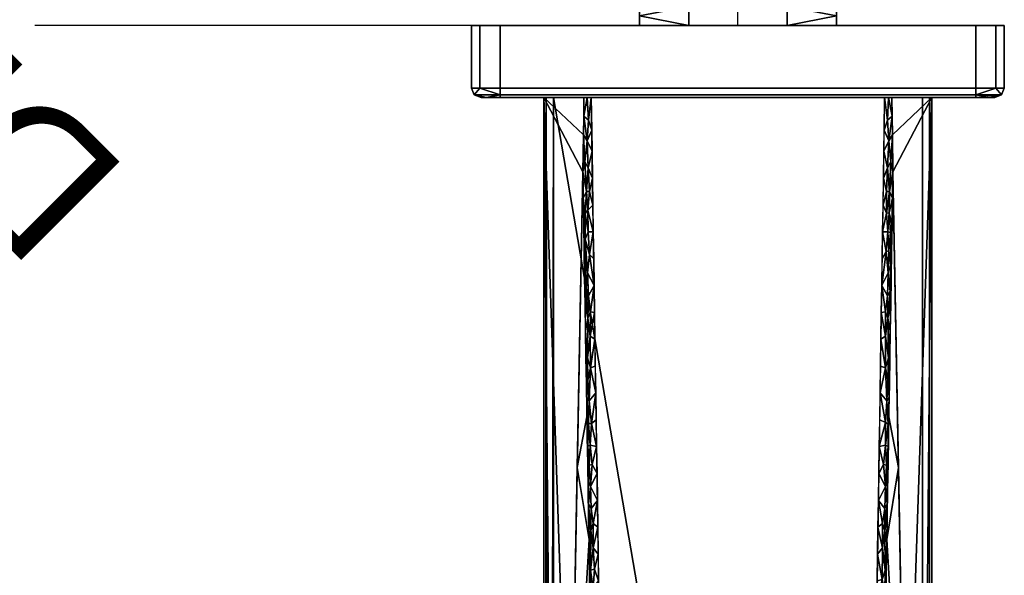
# Model space of a CAD drawing. Header units: millimetres. Extents: x -131 to 28, y -240 to 122.
# Tile 3 of 4: x -75 to 28, y -58 to 1. Entities that reach past the tile are written whole.
import ezdxf

# ---------------------------------------------------------------- set-up
doc = ezdxf.new("R2010")
doc.units = ezdxf.units.MM
doc.layers.add('P-SANR-FIXT', color=6, linetype='Continuous', lineweight=30)
doc.styles.add('Arial', font='arial.ttf', dxfattribs={"height": 14.6304})

msp = doc.modelspace()

# ---------------------------------------------------------------- linework, layer by layer
at = {"color": 5, "lineweight": 30}
msp.add_line((0, 0), (0, 103.63), dxfattribs=at)
at = {"color": 1, "lineweight": 30}
for p, q in [((-48.02, 0, 22.94), (-73.9, 0, -2.94)), ((-48.02, 0, 2.94), (-73.9, 0, -22.94)), ((-12.19, 0, 10), (-73.15, 0, 10)), ((-60.96, 0, -10), (-60.96, 0, 10)), ((-12.19, 0, -10), (-73.15, 0, -10))]:
    msp.add_line(p, q, dxfattribs=at)
at = {"color": 94, "lineweight": 30}
for p, q in [((10, 0), (-10, 0)), ((0, 0, -10), (0, 0, 10))]:
    msp.add_line(p, q, dxfattribs=at)
at = {"color": 94, "lineweight": 30, "extrusion": (0, 1, -1.88738e-15)}
msp.add_circle((0, 0), 10, dxfattribs=at)

# ---------------------------------------------------------------- meshes
at = {"layer": 'P-SANR-FIXT'}
mesh = msp.add_polyface(dxfattribs=at)
corners = [(-10.35, 0), (-10.35, 0.5), (-10.35, 1), (-10.35, 1.5), (-10.35, 2), (-5.17, 2, -8.96), (5.17, 2, -8.96), (10.35, 2), (10.35, 1.5), (10.35, 1), (10.35, 0.5), (10.35, 0), (5.17, 0, -8.96), (-5.17, 0, -8.96)]
mesh.append_faces([[corners[k] for k in face] for face in [(9, 12, 6)]], dxfattribs={"vtx0": -1, "vtx1": -1, "vtx2": -1})
mesh.append_faces([[corners[k] for k in face] for face in [(6, 12, 13, 5)]], dxfattribs={"vtx0": -1, "vtx2": -1})
mesh.append_faces([[corners[k] for k in face] for face in [(8, 9, 6, 7)]], dxfattribs={"vtx1": -1})
mesh.append_faces([[corners[k] for k in face] for face in [(2, 3, 5, 13)]], dxfattribs={"vtx1": -1, "vtx2": -1, "vtx3": -1})
mesh.append_faces([[corners[k] for k in face] for face in [(10, 11, 12, 9), (3, 4, 5)]], dxfattribs={"vtx2": -1})
mesh.append_faces([[corners[k] for k in face] for face in [(13, 0, 1, 2)]], dxfattribs={"vtx3": -1})
mesh = msp.add_polyface(dxfattribs=at)
corners = [(-10.35, 2), (-10.35, 1.5), (-10.35, 1), (-10.35, 0.5), (-10.35, 0), (-5.17, 0, 8.96), (5.17, 0, 8.96), (10.35, 0), (10.35, 0.5), (10.35, 1), (10.35, 1.5), (10.35, 2), (5.17, 2, 8.96), (-5.17, 2, 8.96)]
mesh.append_faces([[corners[k] for k in face] for face in [(13, 2, 5), (12, 6, 9)]], dxfattribs={"vtx0": -1, "vtx1": -1, "vtx2": -1})
mesh.append_faces([[corners[k] for k in face] for face in [(12, 13, 5, 6)]], dxfattribs={"vtx1": -1, "vtx3": -1})
mesh.append_faces([[corners[k] for k in face] for face in [(3, 4, 5, 2), (10, 11, 12, 9)]], dxfattribs={"vtx2": -1})
mesh.append_faces([[corners[k] for k in face] for face in [(13, 0, 1, 2), (6, 7, 8, 9)]], dxfattribs={"vtx3": -1})
mesh = msp.add_polyface(dxfattribs=at)
corners = [(-25, 0, -30), (-27.12, 0, -29.12), (-28, 0, -27), (-28, 0, 27), (-27.12, 0, 29.12), (-25, 0, 30), (25, 0, 30), (27.12, 0, 29.12), (28, 0, 27), (28, 0, -27), (27.12, 0, -29.12), (25, 0, -30), (-10.35, 0), (-5.17, 0, -8.96), (5.17, 0, -8.96), (10.35, 0), (5.17, 0, 8.96), (-5.17, 0, 8.96)]
mesh.append_faces([[corners[k] for k in face] for face in [(12, 3, 17), (11, 14, 9, 10)]], dxfattribs={"vtx0": -1, "vtx1": -1})
mesh.append_faces([[corners[k] for k in face] for face in [(0, 13, 14, 11), (9, 14, 15, 8)]], dxfattribs={"vtx0": -1, "vtx2": -1})
mesh.append_faces([[corners[k] for k in face] for face in [(8, 15, 16, 6)]], dxfattribs={"vtx0": -1, "vtx2": -1, "vtx3": -1})
mesh.append_faces([[corners[k] for k in face] for face in [(7, 8, 6)]], dxfattribs={"vtx1": -1})
mesh.append_faces([[corners[k] for k in face] for face in [(12, 13, 2, 3), (16, 17, 5, 6)]], dxfattribs={"vtx1": -1, "vtx3": -1})
mesh.append_faces([[corners[k] for k in face] for face in [(0, 1, 2, 13), (3, 4, 5, 17)]], dxfattribs={"vtx2": -1, "vtx3": -1})
mesh = msp.add_polyface(dxfattribs=at)
corners = [(-28, -6.6, 27), (-27.12, -6.6, 29.12), (-25, -6.6, 30), (-25, 0, 30), (-27.12, 0, 29.12), (-28, 0, 27)]
mesh.append_faces([[corners[k] for k in face] for face in [(0, 1, 4, 5)]], dxfattribs={"vtx1": -1})
mesh.append_faces([[corners[k] for k in face] for face in [(2, 3, 4, 1)]], dxfattribs={"vtx2": -1})
mesh = msp.add_polyface(dxfattribs=at)
corners = [(-28, -6.6, 27), (-28, 0, 27), (-28, 0, -27), (-28, -6.6, -27)]
mesh.append_faces([[corners[k] for k in face] for face in [(0, 1, 2, 3)]])
mesh = msp.add_polyface(dxfattribs=at)
corners = [(25, -6.6, 30), (25, 0, 30), (-25, 0, 30), (-25, -6.6, 30)]
mesh.append_faces([[corners[k] for k in face] for face in [(0, 1, 2, 3)]])
mesh = msp.add_polyface(dxfattribs=at)
corners = [(25, -6.6, 30), (27.12, -6.6, 29.12), (28, -6.6, 27), (28, 0, 27), (27.12, 0, 29.12), (25, 0, 30)]
mesh.append_faces([[corners[k] for k in face] for face in [(0, 1, 4, 5)]], dxfattribs={"vtx1": -1})
mesh.append_faces([[corners[k] for k in face] for face in [(2, 3, 4, 1)]], dxfattribs={"vtx2": -1})
mesh = msp.add_polyface(dxfattribs=at)
corners = [(28, -6.6, -27), (28, 0, -27), (28, 0, 27), (28, -6.6, 27)]
mesh.append_faces([[corners[k] for k in face] for face in [(0, 1, 2, 3)]])
mesh = msp.add_polyface(dxfattribs=at)
corners = [(-25, -6.6, -30), (-27.12, -6.6, -29.12), (-28, -6.6, -27), (-28, 0, -27), (-27.12, 0, -29.12), (-25, 0, -30)]
mesh.append_faces([[corners[k] for k in face] for face in [(0, 1, 4, 5)]], dxfattribs={"vtx1": -1})
mesh.append_faces([[corners[k] for k in face] for face in [(2, 3, 4, 1)]], dxfattribs={"vtx2": -1})
mesh = msp.add_polyface(dxfattribs=at)
corners = [(-25, -6.6, -30), (-25, 0, -30), (25, 0, -30), (25, -6.6, -30)]
mesh.append_faces([[corners[k] for k in face] for face in [(0, 1, 2, 3)]])
mesh = msp.add_polyface(dxfattribs=at)
corners = [(28, -6.6, -27), (27.12, -6.6, -29.12), (25, -6.6, -30), (25, 0, -30), (27.12, 0, -29.12), (28, 0, -27)]
mesh.append_faces([[corners[k] for k in face] for face in [(0, 1, 4, 5)]], dxfattribs={"vtx1": -1})
mesh.append_faces([[corners[k] for k in face] for face in [(2, 3, 4, 1)]], dxfattribs={"vtx2": -1})
mesh = msp.add_polyface(dxfattribs=at)
corners = [(-28, -6.6, 27), (-27.71, -7.31, 27), (-27, -7.6, 27), (-26.41, -7.6, 28.41), (-25, -7.6, 29), (-25, -7.31, 29.71), (-25, -6.6, 30), (-27.12, -6.6, 29.12)]
mesh.append_faces([[corners[k] for k in face] for face in [(5, 3, 4)]], dxfattribs={"vtx0": -1})
mesh.append_faces([[corners[k] for k in face] for face in [(1, 3, 5), (5, 7, 1)]], dxfattribs={"vtx0": -1, "vtx1": -1, "vtx2": -1})
mesh.append_faces([[corners[k] for k in face] for face in [(2, 3, 1), (6, 7, 5)]], dxfattribs={"vtx1": -1})
mesh.append_faces([[corners[k] for k in face] for face in [(7, 0, 1)]], dxfattribs={"vtx2": -1})
mesh = msp.add_polyface(dxfattribs=at)
corners = [(-28, -6.6, -27), (-27.71, -7.31, -27), (-27, -7.6, -27), (-27, -7.6, 27), (-27.71, -7.31, 27), (-28, -6.6, 27)]
mesh.append_faces([[corners[k] for k in face] for face in [(0, 1, 4, 5)]], dxfattribs={"vtx1": -1})
mesh.append_faces([[corners[k] for k in face] for face in [(2, 3, 4, 1)]], dxfattribs={"vtx2": -1})
mesh = msp.add_polyface(dxfattribs=at)
corners = [(-27, -7.6, -27), (-27.71, -7.31, -27), (-28, -6.6, -27), (-27.12, -6.6, -29.12), (-25, -6.6, -30), (-25, -7.31, -29.71), (-25, -7.6, -29), (-26.41, -7.6, -28.41)]
mesh.append_faces([[corners[k] for k in face] for face in [(3, 5, 1), (1, 5, 7)]], dxfattribs={"vtx0": -1, "vtx1": -1, "vtx2": -1})
mesh.append_faces([[corners[k] for k in face] for face in [(2, 3, 1)]], dxfattribs={"vtx1": -1})
mesh.append_faces([[corners[k] for k in face] for face in [(3, 4, 5), (5, 6, 7), (7, 0, 1)]], dxfattribs={"vtx2": -1})
mesh = msp.add_polyface(dxfattribs=at)
corners = [(-25, -7.6, -29), (-25, -7.31, -29.71), (-25, -6.6, -30), (25, -6.6, -30), (25, -7.31, -29.71), (25, -7.6, -29)]
mesh.append_faces([[corners[k] for k in face] for face in [(3, 4, 1, 2)]], dxfattribs={"vtx1": -1})
mesh.append_faces([[corners[k] for k in face] for face in [(5, 0, 1, 4)]], dxfattribs={"vtx2": -1})
mesh = msp.add_polyface(dxfattribs=at)
corners = [(-25, -6.6, 30), (-25, -7.31, 29.71), (-25, -7.6, 29), (25, -7.6, 29), (25, -7.31, 29.71), (25, -6.6, 30)]
mesh.append_faces([[corners[k] for k in face] for face in [(0, 1, 4, 5)]], dxfattribs={"vtx1": -1})
mesh.append_faces([[corners[k] for k in face] for face in [(2, 3, 4, 1)]], dxfattribs={"vtx2": -1})
mesh = msp.add_polyface(dxfattribs=at)
corners = [(28, -6.6, -27), (27.71, -7.31, -27), (27, -7.6, -27), (26.41, -7.6, -28.41), (25, -7.6, -29), (25, -7.31, -29.71), (25, -6.6, -30), (27.12, -6.6, -29.12), (27.33, -7.46, -27)]
mesh.append_faces([[corners[k] for k in face] for face in [(5, 3, 4)]], dxfattribs={"vtx0": -1})
mesh.append_faces([[corners[k] for k in face] for face in [(7, 1, 5), (5, 8, 3)]], dxfattribs={"vtx0": -1, "vtx1": -1, "vtx2": -1})
mesh.append_faces([[corners[k] for k in face] for face in [(6, 7, 5), (2, 3, 8)]], dxfattribs={"vtx1": -1})
mesh.append_faces([[corners[k] for k in face] for face in [(1, 8, 5)]], dxfattribs={"vtx1": -1, "vtx2": -1})
mesh.append_faces([[corners[k] for k in face] for face in [(7, 0, 1)]], dxfattribs={"vtx2": -1})
mesh = msp.add_polyface(dxfattribs=at)
corners = [(25, -6.6, 30), (25, -7.31, 29.71), (25, -7.6, 29), (26.41, -7.6, 28.41), (27, -7.6, 27), (27.71, -7.31, 27), (28, -6.6, 27), (27.12, -6.6, 29.12), (27.33, -7.46, 27)]
mesh.append_faces([[corners[k] for k in face] for face in [(3, 1, 2)]], dxfattribs={"vtx0": -1})
mesh.append_faces([[corners[k] for k in face] for face in [(5, 1, 8)]], dxfattribs={"vtx0": -1, "vtx1": -1})
mesh.append_faces([[corners[k] for k in face] for face in [(5, 7, 1), (1, 3, 8)]], dxfattribs={"vtx0": -1, "vtx1": -1, "vtx2": -1})
mesh.append_faces([[corners[k] for k in face] for face in [(6, 7, 5)]], dxfattribs={"vtx1": -1})
mesh.append_faces([[corners[k] for k in face] for face in [(3, 4, 8), (7, 0, 1)]], dxfattribs={"vtx2": -1})
mesh = msp.add_polyface(dxfattribs=at)
corners = [(28, -6.6, 27), (27.71, -7.31, 27), (27, -7.6, 27), (27, -7.6, -27), (27.71, -7.31, -27), (28, -6.6, -27)]
mesh.append_faces([[corners[k] for k in face] for face in [(0, 1, 4, 5)]], dxfattribs={"vtx1": -1})
mesh.append_faces([[corners[k] for k in face] for face in [(2, 3, 4, 1)]], dxfattribs={"vtx2": -1})
mesh = msp.add_polyface(dxfattribs=at)
corners = [(-25, -7.6, -29), (25, -7.6, -29), (26.41, -7.6, -28.41), (27, -7.6, -27), (27, -7.6, 27), (26.41, -7.6, 28.41), (25, -7.6, 29), (-25, -7.6, 29), (-26.41, -7.6, 28.41), (-27, -7.6, 27), (-27, -7.6, -27), (-26.41, -7.6, -28.41)]
mesh.append_faces([[corners[k] for k in face] for face in [(4, 9, 10, 3)]], dxfattribs={"vtx0": -1, "vtx2": -1})
mesh.append_faces([[corners[k] for k in face] for face in [(7, 8, 9, 6), (1, 2, 3, 0)]], dxfattribs={"vtx2": -1})
mesh.append_faces([[corners[k] for k in face] for face in [(10, 11, 0, 3), (4, 5, 6, 9)]], dxfattribs={"vtx2": -1, "vtx3": -1})
mesh = msp.add_polyface(dxfattribs=at)
corners = [(16.19, -7.6, -22.47), (15.84, -7.6, -22.74), (15.42, -7.6, -22.83), (-15.42, -7.6, -22.83), (-15.84, -7.6, -22.74), (-16.19, -7.6, -22.47), (-20.4, -7.6, 21.73), (-20.14, -7.6, 22.5), (-19.4, -7.6, 22.82), (19.4, -7.6, 22.82), (20.14, -7.6, 22.5), (20.4, -7.6, 21.73)]
mesh.append_faces([[corners[k] for k in face] for face in [(2, 0, 1)]], dxfattribs={"vtx0": -1})
mesh.append_faces([[corners[k] for k in face] for face in [(6, 11, 3)]], dxfattribs={"vtx0": -1, "vtx1": -1, "vtx2": -1})
mesh.append_faces([[corners[k] for k in face] for face in [(2, 3, 11, 0)]], dxfattribs={"vtx1": -1, "vtx3": -1})
mesh.append_faces([[corners[k] for k in face] for face in [(9, 10, 11, 8)]], dxfattribs={"vtx2": -1})
mesh.append_faces([[corners[k] for k in face] for face in [(6, 7, 8, 11)]], dxfattribs={"vtx2": -1, "vtx3": -1})
mesh.append_faces([[corners[k] for k in face] for face in [(3, 4, 5, 6)]], dxfattribs={"vtx3": -1})
mesh = msp.add_polyface(dxfattribs=at)
corners = [(-16.19, -7.6, -22.47), (-16.24, -11.5, -21.93), (-16.3, -15.39, -21.31), (-17.65, -88.05, -7.08), (-19.01, -160.7, 7.15), (-20.36, -233.36, 21.37), (-20.37, -233.81, 21.48), (-20.4, -234.21, 21.73), (-20.4, -7.6, 21.73)]
mesh.append_faces([[corners[k] for k in face] for face in [(4, 8, 3)]], dxfattribs={"vtx0": -1, "vtx1": -1})
mesh.append_faces([[corners[k] for k in face] for face in [(7, 4, 5), (8, 2, 3)]], dxfattribs={"vtx0": -1, "vtx2": -1})
mesh.append_faces([[corners[k] for k in face] for face in [(7, 8, 4), (1, 2, 8)]], dxfattribs={"vtx1": -1, "vtx2": -1})
mesh.append_faces([[corners[k] for k in face] for face in [(5, 6, 7), (8, 0, 1)]], dxfattribs={"vtx2": -1})
mesh = msp.add_polyface(dxfattribs=at)
corners = [(-19.4, -234.17, 22.82), (-19.4, -7.6, 22.82), (-20.14, -7.6, 22.5), (-20.4, -7.6, 21.73), (-20.4, -234.21, 21.73), (-20.35, -234.2, 22.14), (-20.14, -234.19, 22.5), (-19.8, -234.17, 22.74)]
mesh.append_faces([[corners[k] for k in face] for face in [(7, 2, 6)]], dxfattribs={"vtx0": -1, "vtx1": -1})
mesh.append_faces([[corners[k] for k in face] for face in [(7, 1, 2)]], dxfattribs={"vtx0": -1, "vtx2": -1})
mesh.append_faces([[corners[k] for k in face] for face in [(4, 5, 3), (0, 1, 7)]], dxfattribs={"vtx1": -1})
mesh.append_faces([[corners[k] for k in face] for face in [(2, 3, 5), (5, 6, 2)]], dxfattribs={"vtx1": -1, "vtx2": -1})
mesh = msp.add_polyface(dxfattribs=at)
corners = [(-19.4, -7.6, 22.82), (-19.4, -234.17, 22.82), (-19.23, -236.32, 22.82), (-19.05, -238.47, 22.82), (-18.75, -239.07, 22.82), (-18.12, -239.3, 22.82), (18.12, -239.3, 22.82), (18.75, -239.07, 22.82), (19.05, -238.47, 22.82), (19.23, -236.32, 22.82), (19.4, -234.17, 22.82), (19.4, -7.6, 22.82)]
mesh.append_faces([[corners[k] for k in face] for face in [(0, 10, 11)]], dxfattribs={"vtx0": -1})
mesh.append_faces([[corners[k] for k in face] for face in [(10, 0, 1, 6)]], dxfattribs={"vtx0": -1, "vtx2": -1, "vtx3": -1})
mesh.append_faces([[corners[k] for k in face] for face in [(9, 10, 6)]], dxfattribs={"vtx1": -1, "vtx2": -1})
mesh.append_faces([[corners[k] for k in face] for face in [(1, 2, 5, 6)]], dxfattribs={"vtx1": -1, "vtx3": -1})
mesh.append_faces([[corners[k] for k in face] for face in [(3, 4, 5, 2)]], dxfattribs={"vtx2": -1})
mesh.append_faces([[corners[k] for k in face] for face in [(6, 7, 8, 9)]], dxfattribs={"vtx3": -1})
mesh = msp.add_polyface(dxfattribs=at)
corners = [(-15.33, -13.25, -22.23), (-15.86, -12.14, -22.23), (-15.37, -11.04, -22.47), (-15.2, -21.72, -21.33), (-15.76, -19.43, -21.47), (-15.25, -18.9, -21.63), (-15.72, -9.96, -22.53), (-16.21, -9.55, -22.2), (-15.74, -14.98, -21.97), (-15.99, -27.99, -20.29), (-16.06, -29.35, -19.83), (-16.11, -26.56, -20.13), (-16.09, -14.34, -21.79), (-16.24, -11.5, -21.93), (-16.19, -7.6, -22.47), (-15.84, -7.6, -22.74), (-15.42, -7.6, -22.83), (-16.3, -15.39, -21.31), (-15.61, -17.49, -21.74), (-15.29, -16.07, -21.93), (-16.07, -19.78, -21.17), (-16.25, -18.18, -21.01), (-15.93, -17.47, -21.58), (-15.61, -24.1, -21.01), (-15.16, -24.55, -21.03), (-16.05, -22.5, -20.87), (-16.16, -23.77, -20.42), (-16.2, -20.98, -20.72), (-15.75, -21.72, -21.21), (-15.8, -26.02, -20.69), (-15.12, -27.37, -20.73), (-15.72, -28.44, -20.47), (-16.02, -32.14, -19.54), (-15.77, -30.8, -20.17), (-15.07, -30.2, -20.43), (-15.52, -32.7, -20.09), (-15.5, -30.14, -20.38), (-16.06, -25.19, -20.54)]
mesh.append_faces([[corners[k] for k in face] for face in [(0, 1, 2), (3, 4, 5), (5, 18, 19), (17, 22, 21), (19, 8, 0), (2, 6, 16)]], dxfattribs={"vtx0": -1, "vtx1": -1})
mesh.append_faces([[corners[k] for k in face] for face in [(6, 2, 1), (6, 1, 7), (8, 1, 0), (8, 12, 1), (13, 1, 12), (20, 21, 22), (5, 4, 18), (20, 4, 28), (29, 30, 31), (12, 22, 17), (8, 18, 22), (12, 8, 22), (34, 35, 36), (9, 37, 29), (29, 31, 9), (9, 33, 10), (33, 9, 31), (31, 36, 33), (19, 18, 8), (22, 18, 4), (22, 4, 20), (4, 3, 28), (11, 37, 9), (25, 27, 20), (26, 25, 37), (25, 23, 29), (37, 25, 29), (25, 20, 28), (28, 3, 23), (28, 23, 25), (15, 6, 7), (31, 30, 36), (30, 29, 23)]], dxfattribs={"vtx0": -1, "vtx1": -1, "vtx2": -1})
mesh.append_faces([[corners[k] for k in face] for face in [(9, 10, 11), (6, 15, 16), (23, 3, 24), (25, 26, 27), (36, 30, 34), (20, 27, 21)]], dxfattribs={"vtx0": -1, "vtx2": -1})
mesh.append_faces([[corners[k] for k in face] for face in [(14, 15, 7)]], dxfattribs={"vtx1": -1})
mesh.append_faces([[corners[k] for k in face] for face in [(17, 13, 12), (32, 10, 33), (13, 7, 1), (24, 30, 23), (11, 26, 37)]], dxfattribs={"vtx1": -1, "vtx2": -1})
mesh = msp.add_polyface(dxfattribs=at)
corners = [(15.42, -7.6, -22.83), (14.03, -97.99, -13.21), (11.41, -188.36, -3.6), (-11.41, -188.36, -3.6), (-14.03, -97.99, -13.21), (-15.42, -7.6, -22.83)]
mesh.append_faces([[corners[k] for k in face] for face in [(4, 2, 3)]], dxfattribs={"vtx0": -1})
mesh.append_faces([[corners[k] for k in face] for face in [(2, 4, 1)]], dxfattribs={"vtx0": -1, "vtx1": -1})
mesh.append_faces([[corners[k] for k in face] for face in [(5, 0, 1, 4)]], dxfattribs={"vtx2": -1})
mesh = msp.add_polyface(dxfattribs=at)
corners = [(15.33, -13.25, -22.23), (15.37, -11.04, -22.47), (15.86, -12.14, -22.23), (15.84, -7.6, -22.74), (16.21, -9.55, -22.2), (15.72, -9.97, -22.53), (15.61, -19.77, -21.49), (15.61, -17.49, -21.74), (15.93, -17.47, -21.58), (15.75, -21.72, -21.21), (15.2, -21.72, -21.33), (16.24, -11.5, -21.93), (16.09, -14.34, -21.79), (16.11, -26.56, -20.13), (15.99, -27.99, -20.29), (16.06, -25.24, -20.53), (15.42, -7.6, -22.83), (15.74, -14.98, -21.97), (15.29, -16.07, -21.93), (16.19, -7.6, -22.47), (15.25, -18.9, -21.63), (16.3, -15.39, -21.31), (15.58, -23.79, -21.06), (15.88, -23.71, -20.9), (15.8, -26.02, -20.69), (16.05, -21.8, -20.95), (15.91, -19.72, -21.34), (15.72, -28.44, -20.47), (15.5, -30.14, -20.38), (15.12, -27.37, -20.73), (16.25, -18.18, -21.01), (15.77, -30.8, -20.17), (16.06, -29.35, -19.83), (15.16, -24.55, -21.03), (16.2, -20.98, -20.72), (16.16, -23.77, -20.42), (15.07, -30.2, -20.43)]
mesh.append_faces([[corners[k] for k in face] for face in [(4, 3, 19)]], dxfattribs={"vtx0": -1})
mesh.append_faces([[corners[k] for k in face] for face in [(10, 22, 33), (13, 15, 35), (34, 26, 30), (3, 5, 16), (29, 28, 36)]], dxfattribs={"vtx0": -1, "vtx1": -1})
mesh.append_faces([[corners[k] for k in face] for face in [(3, 4, 5), (6, 7, 8), (6, 9, 10), (11, 12, 2), (13, 14, 15), (17, 12, 8), (21, 8, 12), (22, 23, 24), (15, 23, 25), (26, 6, 8), (27, 28, 29), (1, 5, 2), (2, 12, 17), (8, 30, 26), (2, 17, 0), (7, 18, 17), (31, 27, 14), (24, 14, 27), (14, 32, 31), (27, 29, 24), (20, 7, 6), (8, 7, 17), (26, 9, 6), (9, 26, 25), (26, 34, 25), (25, 23, 9), (9, 23, 22), (15, 25, 35), (15, 24, 23), (24, 15, 14), (9, 22, 10), (2, 5, 4), (29, 22, 24)]], dxfattribs={"vtx0": -1, "vtx1": -1, "vtx2": -1})
mesh.append_faces([[corners[k] for k in face] for face in [(5, 1, 16), (17, 18, 0), (7, 20, 18), (22, 29, 33), (25, 34, 35), (8, 21, 30)]], dxfattribs={"vtx0": -1, "vtx2": -1})
mesh.append_faces([[corners[k] for k in face] for face in [(0, 1, 2), (4, 11, 2), (11, 21, 12), (13, 32, 14), (10, 20, 6)]], dxfattribs={"vtx1": -1, "vtx2": -1})
mesh = msp.add_polyface(dxfattribs=at)
corners = [(16.3, -15.39, -21.31), (16.24, -11.5, -21.93), (16.19, -7.6, -22.47), (20.4, -7.6, 21.73), (20.4, -234.21, 21.73), (20.37, -233.81, 21.48), (20.36, -233.36, 21.37), (19.01, -160.7, 7.15), (17.65, -88.05, -7.08)]
mesh.append_faces([[corners[k] for k in face] for face in [(8, 3, 7)]], dxfattribs={"vtx0": -1, "vtx1": -1})
mesh.append_faces([[corners[k] for k in face] for face in [(7, 3, 4), (3, 0, 1)]], dxfattribs={"vtx0": -1, "vtx2": -1})
mesh.append_faces([[corners[k] for k in face] for face in [(6, 7, 4), (8, 0, 3)]], dxfattribs={"vtx1": -1, "vtx2": -1})
mesh.append_faces([[corners[k] for k in face] for face in [(4, 5, 6), (1, 2, 3)]], dxfattribs={"vtx2": -1})
mesh = msp.add_polyface(dxfattribs=at)
corners = [(20.4, -234.21, 21.73), (20.4, -7.6, 21.73), (20.14, -7.6, 22.5), (19.4, -7.6, 22.82), (19.4, -234.17, 22.82), (20.14, -234.19, 22.5)]
mesh.append_faces([[corners[k] for k in face] for face in [(4, 5, 2, 3)]], dxfattribs={"vtx1": -1})
mesh.append_faces([[corners[k] for k in face] for face in [(5, 0, 1, 2)]], dxfattribs={"vtx3": -1})
mesh = msp.add_polyface(dxfattribs=at)
corners = [(-16.3, -15.39, -21.31), (-14.81, -104.73, -11.86), (-12.1, -194.04, -2.42), (-12.3, -213.35, 1.59), (-12.5, -232.66, 5.6), (-16.21, -235.61, 13.49), (-19.94, -238.54, 21.37), (-20.15, -235.95, 21.37), (-20.36, -233.36, 21.37), (-19.01, -160.7, 7.15), (-17.65, -88.05, -7.08), (-15.44, -67, -15.85), (-19.78, -202.22, 15.28), (-13.45, -149.39, -7.14), (-16.46, -181.46, 4.78), (-18.33, -124.37, 0.03), (-16.88, -46.53, -15.21), (-15.87, -41.19, -18.58), (-15.65, -54.09, -17.21), (-12.78, -171.72, -4.78), (-14.52, -203.09, 4.36), (-15.67, -142.95, -3.43)]
mesh.append_faces([[corners[k] for k in face] for face in [(11, 10, 18), (6, 14, 5), (3, 20, 2)]], dxfattribs={"vtx0": -1, "vtx1": -1})
mesh.append_faces([[corners[k] for k in face] for face in [(5, 14, 20), (13, 14, 21), (6, 12, 14), (13, 20, 14), (9, 21, 14), (15, 1, 21)]], dxfattribs={"vtx0": -1, "vtx1": -1, "vtx2": -1})
mesh.append_faces([[corners[k] for k in face] for face in [(10, 11, 1), (21, 9, 15), (20, 3, 4), (14, 12, 9), (21, 1, 13), (12, 6, 7), (20, 4, 5), (16, 17, 18)]], dxfattribs={"vtx0": -1, "vtx2": -1})
mesh.append_faces([[corners[k] for k in face] for face in [(13, 19, 20), (19, 2, 20), (10, 16, 18), (15, 10, 1)]], dxfattribs={"vtx1": -1, "vtx2": -1})
mesh.append_faces([[corners[k] for k in face] for face in [(7, 8, 12), (16, 0, 17)]], dxfattribs={"vtx2": -1})
mesh = msp.add_polyface(dxfattribs=at)
corners = [(12.1, -194.04, -2.42), (14.81, -104.73, -11.86), (16.3, -15.39, -21.31), (17.65, -88.05, -7.08), (19.01, -160.7, 7.15), (20.36, -233.36, 21.37), (20.15, -235.95, 21.37), (19.94, -238.54, 21.37), (16.21, -235.61, 13.49), (12.5, -232.66, 5.6), (12.3, -213.35, 1.59), (15.44, -67, -15.85), (19.78, -202.22, 15.28), (13.45, -149.39, -7.14), (16.46, -181.46, 4.78), (18.33, -124.37, 0.03), (16.88, -46.53, -15.21), (15.87, -41.19, -18.58), (15.65, -54.09, -17.21), (12.78, -171.72, -4.78), (14.52, -203.09, 4.36), (15.67, -142.95, -3.43)]
mesh.append_faces([[corners[k] for k in face] for face in [(18, 3, 11), (8, 14, 7), (0, 20, 10)]], dxfattribs={"vtx0": -1, "vtx1": -1})
mesh.append_faces([[corners[k] for k in face] for face in [(20, 14, 8), (21, 14, 13), (14, 12, 7), (14, 20, 13), (14, 21, 4), (21, 1, 15)]], dxfattribs={"vtx0": -1, "vtx1": -1, "vtx2": -1})
mesh.append_faces([[corners[k] for k in face] for face in [(20, 19, 13), (20, 0, 19), (18, 16, 3), (1, 3, 15)]], dxfattribs={"vtx0": -1, "vtx2": -1})
mesh.append_faces([[corners[k] for k in face] for face in [(1, 11, 3), (15, 4, 21), (9, 10, 20), (4, 12, 14), (13, 1, 21), (6, 7, 12), (8, 9, 20), (18, 17, 16)]], dxfattribs={"vtx1": -1, "vtx2": -1})
mesh.append_faces([[corners[k] for k in face] for face in [(12, 5, 6), (17, 2, 16)]], dxfattribs={"vtx2": -1})
mesh = msp.add_polyface(dxfattribs=at)
corners = [(15.79, -44.29, -18.54), (15.62, -46.27, -18.47), (15.53, -44.16, -18.79), (15.52, -41.79, -19.07), (15.79, -41.95, -18.83), (15.74, -48.89, -17.76), (15.69, -50.32, -17.91), (15.74, -48.06, -18.12), (15.77, -30.8, -20.17), (16.02, -32.14, -19.54), (15.82, -34.98, -19.64), (15.97, -34.93, -19.24), (15.92, -37.73, -18.95), (15.77, -37.32, -19.4), (16.06, -29.35, -19.83), (15.89, -39.15, -19.05), (15.64, -39.49, -19.26), (15.5, -30.14, -20.38), (15.52, -32.7, -20.09), (15.07, -30.2, -20.43), (15.03, -33.02, -20.13), (14.94, -38.67, -19.53), (14.9, -41.5, -19.22), (15.5, -36.02, -19.73), (15.88, -40.52, -18.65), (15.5, -48.5, -18.3), (15.78, -46.1, -18.06), (15.83, -43.31, -18.35), (15.31, -46.2, -18.67), (14.86, -44.32, -18.92), (15.72, -28.44, -20.47), (14.99, -35.85, -19.83), (15.46, -53.13, -17.79), (15.43, -50.84, -18.08), (15.69, -51.69, -17.47), (15.2, -52.4, -18.01), (14.77, -49.97, -18.32), (14.81, -47.15, -18.62)]
mesh.append_faces([[corners[k] for k in face] for face in [(9, 8, 14), (21, 3, 22), (26, 0, 27), (31, 23, 21), (37, 25, 36), (22, 3, 29), (11, 10, 9)]], dxfattribs={"vtx0": -1, "vtx1": -1})
mesh.append_faces([[corners[k] for k in face] for face in [(0, 1, 2), (2, 3, 4), (5, 6, 7), (8, 9, 10), (15, 16, 13), (17, 18, 19), (21, 23, 16), (24, 4, 15), (7, 6, 25), (28, 29, 2), (28, 1, 25), (16, 4, 3), (30, 8, 17), (13, 16, 23), (8, 18, 17), (18, 8, 10), (10, 11, 13), (16, 15, 4), (15, 13, 12), (20, 18, 23), (10, 13, 23), (10, 23, 18), (32, 33, 6), (25, 6, 33), (35, 36, 33), (33, 36, 25), (4, 0, 2), (7, 25, 1), (7, 1, 26), (2, 1, 28), (1, 0, 26), (37, 28, 25), (29, 3, 2), (0, 4, 27), (16, 3, 21)]], dxfattribs={"vtx0": -1, "vtx1": -1, "vtx2": -1})
mesh.append_faces([[corners[k] for k in face] for face in [(18, 20, 19), (15, 12, 24), (28, 37, 29)]], dxfattribs={"vtx0": -1, "vtx2": -1})
mesh.append_faces([[corners[k] for k in face] for face in [(11, 12, 13), (24, 27, 4), (31, 20, 23), (5, 34, 6), (26, 5, 7)]], dxfattribs={"vtx1": -1, "vtx2": -1})
mesh = msp.add_polyface(dxfattribs=at)
corners = [(-15.69, -50.32, -17.91), (-15.69, -51.69, -17.47), (-15.74, -48.89, -17.76), (-15.82, -34.98, -19.64), (-16.02, -32.14, -19.54), (-15.77, -30.8, -20.17), (-15.53, -44.16, -18.79), (-15.79, -44.28, -18.54), (-15.72, -41.89, -18.91), (-15.64, -39.49, -19.26), (-15.4, -41.89, -19.11), (-15.5, -36.02, -19.73), (-15.77, -37.32, -19.4), (-15.92, -37.73, -18.95), (-15.97, -34.93, -19.24), (-15.89, -39.15, -19.05), (-15.07, -30.2, -20.43), (-15.03, -33.02, -20.13), (-15.52, -32.7, -20.09), (-15.62, -46.27, -18.47), (-15.31, -46.2, -18.67), (-14.94, -38.67, -19.53), (-15.74, -48.06, -18.12), (-15.83, -43.31, -18.35), (-15.88, -40.52, -18.65), (-15.78, -46.1, -18.06), (-14.86, -44.32, -18.92), (-15.5, -30.14, -20.38), (-15.5, -48.5, -18.3), (-15.43, -50.84, -18.08), (-15.46, -53.13, -17.79), (-15.2, -52.4, -18.01), (-14.77, -49.97, -18.32), (-14.81, -47.15, -18.62), (-14.72, -52.8, -18.02), (-14.9, -41.5, -19.22), (-14.99, -35.85, -19.83)]
mesh.append_faces([[corners[k] for k in face] for face in [(32, 28, 33), (26, 10, 35), (23, 7, 25)]], dxfattribs={"vtx0": -1, "vtx1": -1})
mesh.append_faces([[corners[k] for k in face] for face in [(3, 4, 5), (6, 7, 8), (8, 9, 10), (3, 11, 12), (12, 15, 13), (19, 6, 20), (9, 21, 10), (2, 22, 0), (19, 22, 25), (6, 26, 20), (18, 17, 11), (18, 5, 27), (18, 3, 5), (9, 12, 11), (0, 22, 28), (28, 29, 0), (0, 30, 1), (30, 0, 29), (29, 31, 30), (31, 29, 32), (32, 29, 28), (22, 19, 28), (33, 28, 20), (19, 25, 7), (7, 6, 19), (19, 20, 28), (6, 8, 10), (23, 8, 7), (15, 9, 8), (6, 10, 26), (24, 15, 8), (9, 15, 12), (9, 11, 21), (12, 14, 3), (11, 3, 18)]], dxfattribs={"vtx0": -1, "vtx1": -1, "vtx2": -1})
mesh.append_faces([[corners[k] for k in face] for face in [(0, 1, 2), (8, 23, 24), (22, 2, 25), (11, 36, 21)]], dxfattribs={"vtx0": -1, "vtx2": -1})
mesh.append_faces([[corners[k] for k in face] for face in [(13, 14, 12), (16, 17, 18), (32, 34, 31), (26, 33, 20), (24, 13, 15), (21, 35, 10), (17, 36, 11), (14, 4, 3)]], dxfattribs={"vtx1": -1, "vtx2": -1})
mesh = msp.add_polyface(dxfattribs=at)
corners = [(15.19, -66.46, -16.41), (15.18, -64.15, -16.68), (15.44, -64.28, -16.46), (15.44, -66.61, -16.17), (15.2, -52.4, -18.01), (14.72, -52.8, -18.02), (14.77, -49.97, -18.32), (15.46, -53.13, -17.79), (15.64, -54.48, -17.17), (15.49, -57.31, -17.27), (15.6, -57.27, -16.88), (15.43, -59.67, -17.04), (15.69, -51.69, -17.47), (15.54, -61.48, -16.68), (15.29, -61.87, -16.88), (15.2, -54.98, -17.72), (14.68, -55.62, -17.72), (14.59, -61.27, -17.12), (15.17, -58.28, -17.36), (15.51, -62.85, -16.29), (14.42, -72.57, -15.92), (14.46, -69.74, -16.22), (14.9, -71.16, -16.01), (15.46, -65.65, -15.99), (14.94, -68.54, -16.29), (14.51, -66.92, -16.52), (15.23, -70.12, -15.94), (15.13, -74.06, -15.55), (15.69, -50.32, -17.91), (15.55, -60.06, -16.58), (15.43, -50.84, -18.08), (14.64, -58.45, -17.42), (15.41, -68.44, -15.7), (15.37, -71.23, -15.4), (15.32, -74.02, -15.11), (14.81, -73.98, -15.72), (14.38, -75.39, -15.62), (14.55, -64.1, -16.82), (15.19, -76.63, -15.17)]
mesh.append_faces([[corners[k] for k in face] for face in [(8, 7, 12), (31, 18, 17), (33, 26, 32), (20, 35, 36), (29, 11, 10), (17, 1, 37)]], dxfattribs={"vtx0": -1, "vtx1": -1})
mesh.append_faces([[corners[k] for k in face] for face in [(0, 1, 2), (3, 0, 2), (7, 8, 9), (9, 10, 11), (13, 14, 11), (4, 15, 5), (17, 14, 1), (14, 18, 11), (19, 2, 13), (2, 23, 3), (24, 25, 0), (26, 27, 22), (28, 12, 7), (14, 2, 1), (30, 7, 4), (16, 15, 18), (7, 15, 4), (15, 7, 9), (14, 13, 2), (13, 11, 29), (9, 11, 18), (9, 18, 15), (14, 17, 18), (0, 3, 26), (3, 32, 26), (21, 24, 22), (27, 26, 33), (35, 20, 22), (0, 26, 24), (22, 24, 26), (25, 1, 0), (27, 35, 22), (27, 34, 38)]], dxfattribs={"vtx0": -1, "vtx1": -1, "vtx2": -1})
mesh.append_faces([[corners[k] for k in face] for face in [(4, 5, 6), (15, 16, 5), (13, 29, 19), (3, 23, 32), (27, 33, 34), (1, 25, 37), (24, 21, 25), (9, 8, 10)]], dxfattribs={"vtx0": -1, "vtx2": -1})
mesh.append_faces([[corners[k] for k in face] for face in [(20, 21, 22), (19, 23, 2), (31, 16, 18)]], dxfattribs={"vtx1": -1, "vtx2": -1})
mesh = msp.add_polyface(dxfattribs=at)
corners = [(-15.49, -57.31, -17.27), (-15.64, -54.48, -17.17), (-15.46, -53.13, -17.79), (-14.38, -75.39, -15.62), (-14.86, -76.6, -15.41), (-14.83, -73.59, -15.76), (-15.46, -65.65, -15.99), (-15.51, -62.85, -16.29), (-15.44, -64.28, -16.46), (-15.2, -59.21, -17.24), (-15.51, -59.86, -16.93), (-15.2, -54.98, -17.72), (-15.69, -51.69, -17.47), (-15.6, -57.27, -16.88), (-14.72, -52.8, -18.02), (-15.2, -52.4, -18.01), (-14.68, -55.62, -17.72), (-15.22, -70.22, -15.94), (-14.94, -68.54, -16.29), (-14.89, -71.16, -16.02), (-14.59, -61.27, -17.12), (-15.18, -64.15, -16.68), (-15.29, -61.87, -16.88), (-15.55, -60.06, -16.58), (-15.52, -62.05, -16.64), (-15.41, -68.44, -15.7), (-15.44, -66.61, -16.17), (-15.19, -66.46, -16.41), (-14.51, -66.92, -16.52), (-15.08, -57.2, -17.51), (-15.13, -74.06, -15.55), (-15.37, -71.23, -15.4), (-14.42, -72.57, -15.92), (-14.46, -69.74, -16.22), (-14.55, -64.1, -16.82), (-15.32, -74.02, -15.11), (-15.19, -76.67, -15.17), (-14.64, -58.45, -17.42)]
mesh.append_faces([[corners[k] for k in face] for face in [(32, 19, 33), (28, 21, 34), (20, 9, 37), (34, 21, 20), (37, 29, 16)]], dxfattribs={"vtx0": -1, "vtx1": -1})
mesh.append_faces([[corners[k] for k in face] for face in [(0, 1, 2), (3, 4, 5), (9, 10, 0), (11, 0, 2), (14, 11, 15), (10, 13, 0), (17, 18, 19), (20, 21, 22), (25, 26, 17), (22, 21, 8), (27, 28, 18), (11, 16, 29), (11, 2, 15), (29, 9, 0), (17, 30, 31), (19, 5, 30), (19, 32, 5), (8, 27, 26), (33, 19, 18), (17, 19, 30), (27, 18, 17), (30, 5, 4), (35, 30, 36), (26, 6, 8), (22, 10, 9), (22, 24, 10), (9, 20, 22), (37, 9, 29), (27, 8, 21), (22, 8, 24), (10, 24, 23), (7, 24, 8), (26, 27, 17), (27, 21, 28), (11, 29, 0)]], dxfattribs={"vtx0": -1, "vtx1": -1, "vtx2": -1})
mesh.append_faces([[corners[k] for k in face] for face in [(5, 32, 3), (17, 31, 25)]], dxfattribs={"vtx0": -1, "vtx2": -1})
mesh.append_faces([[corners[k] for k in face] for face in [(6, 7, 8), (1, 12, 2), (13, 1, 0), (14, 16, 11), (7, 23, 24), (28, 33, 18), (35, 31, 30), (23, 13, 10), (25, 6, 26)]], dxfattribs={"vtx1": -1, "vtx2": -1})

# ---------------------------------------------------------------- next in the draw order: texts
at = {"color": 5, "lineweight": 30, "insert": (-103.46, 3.44, 33.75), "char_height": 14.63, "width": 99.2058, "attachment_point": 2, "rotation": 135, "line_spacing_factor": 0.941778, "style": 'Arial', "bg_fill": 3, "box_fill_scale": 1.25, "bg_fill_color": 256, "bg_fill_true_color": 13158600, "bg_fill_transparency": 0}
msp.add_mtext('Diameter', dxfattribs=at)

doc.saveas('drawing.dxf')
